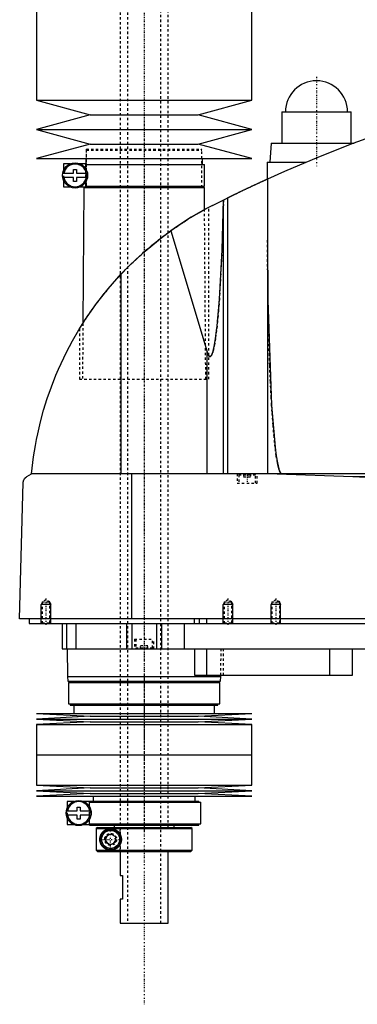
# Model space of a CAD drawing. Extents: x -702 to 139, y -144 to 599.
# Tile 1 of 6: x -702 to -561, y -144 to 266. Entities that reach past the tile are written whole.
import ezdxf

# ---------------------------------------------------------------- set-up
doc = ezdxf.new("R2010")
doc.units = 0
doc.linetypes.add('CENTER', pattern=[1.5, 0.45, -0.5, 0.05, -0.5])
doc.linetypes.add('DASHED', pattern=[2, 1, -1])
for name, color, linetype in [('AM_0', 7, 'CONTINUOUS'), ('AM_10', 7, 'CONTINUOUS'), ('AM_3', 7, 'DASHED'), ('AM_7', 7, 'CENTER')]:
    doc.layers.add(name, color=color, linetype=linetype)

msp = doc.modelspace()

# ---------------------------------------------------------------- linework, layer by layer
at = {"layer": 'AM_0', "color": 7, "linetype": 'CONTINUOUS'}
for p, q in [((-695, 375), (-695, 232.9)), ((-605, 232.9), (-605, 375)), ((-695, 232.9), (-672.5, 226.8)), ((-695, 232.9), (-605, 232.9)), ((-627.5, 226.8), (-605, 232.9)), ((-672.5, 226.8), (-695, 220.7)), ((-672.5, 226.8), (-627.5, 226.8)), ((-605, 220.7), (-627.5, 226.8)), ((-592.5, 228), (-592.5, 215)), ((-592.5, 228), (-563.5, 228)), ((-563.5, 215), (-563.5, 228)), ((-695, 220.7), (-672.5, 214.6)), ((-695, 220.7), (-605, 220.7)), ((-627.5, 214.6), (-605, 220.7)), ((-672.5, 214.6), (-695, 208.5)), ((-672.5, 214.6), (-627.5, 214.6)), ((-605, 208.5), (-627.5, 214.6)), ((-597, 215), (-597.5, 207)), ((-597, 215), (-562.27, 215)), ((-695, 208.5), (-605, 208.5)), ((-683.75, 206.3), (-683.75, 203.38)), ((-680.98, 206.3), (-683.75, 206.3)), ((-674.4, 206.3), (-676.72, 206.3)), ((-674.4, 204.29), (-674.4, 206.3)), ((-674.4, 206), (-624.85, 206)), ((-674.35, 208.5), (-674.35, 206)), ((-625.65, 206), (-625.65, 208.5)), ((-624.85, 197), (-624.85, 206)), ((-598.65, 207), (-598.65, 199.94)), ((-598.65, 207), (-582.43, 207)), ((-684.02, 202.4), (-679.45, 202.4)), ((-679.45, 202.4), (-679.45, 204)), ((-679.45, 204), (-678.25, 204)), ((-678.25, 204), (-678.25, 202.4)), ((-678.25, 202.4), (-673.68, 202.4)), ((-679.45, 200.6), (-684.02, 200.6)), ((-683.75, 199.62), (-683.75, 196.7)), ((-679.45, 199), (-679.45, 200.6)), ((-678.25, 199), (-679.45, 199)), ((-678.25, 200.6), (-678.25, 199)), ((-673.68, 200.6), (-678.25, 200.6)), ((-674.4, 196.7), (-674.4, 198.71)), ((-598.5, 200.01), (-598.5, 77.05)), ((-683.75, 196.7), (-680.98, 196.7)), ((-676.72, 196.7), (-674.4, 196.7)), ((-675.17, 196.5), (-675.58, 139.77)), ((-675.17, 196.5), (-624.83, 196.5)), ((-674.4, 197), (-624.85, 197)), ((-674.35, 197), (-674.35, 196.5)), ((-625.65, 196.5), (-625.65, 197)), ((-624.76, 187.27), (-624.83, 196.5)), ((-621.5, 189), (-615.04, 192.21)), ((-616.82, 77.05), (-616.82, 191.34)), ((-615.04, 77.05), (-615.04, 192.21)), ((-624.76, 187.27), (-623, 188.22)), ((-638.83, 178.45), (-623.7, 127.93)), ((-659.54, 77.05), (-659.54, 160.38)), ((-677, 137.5), (-675.58, 139.76)), ((-623.7, 77.05), (-623.7, 127.93)), ((-699, 75.85), (-697, 77.05)), ((-305.5, 77.05), (-697, 77.05)), ((-655.15, 16.5), (-655.15, 77.05)), ((-594.4, 77.05), (-562.76, 75.85)), ((-562.76, 75.85), (-352.3, 75.85)), ((-702, 16.5), (-700.5, 73.35)), ((-300.5, 16.5), (-702, 16.5)), ((-698, 16.5), (-698, 14.5)), ((-629.15, 16.5), (-629.15, 14.5)), ((-627, 16.5), (-627, 14.5)), ((-624, 16.5), (-624, 14.5)), ((-698, 14.5), (-344, 14.5)), ((-684.3, 14.5), (-684.3, 4)), ((-682.5, 14.5), (-682.5, 4)), ((-678.5, 14.5), (-678.5, 4)), ((-657.3, 14.5), (-657.3, 4)), ((-655.19, 14.5), (-655.19, 4)), ((-644.81, 14.5), (-644.81, 4)), ((-642.7, 14.5), (-642.7, 4)), ((-633.21, 14.5), (-633.21, 4)), ((-684.3, 4), (-488, 4)), ((-682.17, 4), (-682, -7.5)), ((-629, 4), (-629, -7)), ((-624, 4), (-624, -7)), ((-572.56, 4), (-572.56, -7)), ((-563, -7), (-563, 4)), ((-682, -7.5), (-681.9, -9.5)), ((-682, -7.5), (-618, -7.5)), ((-629, -7), (-563, -7)), ((-618.1, -9.5), (-618, -7.5)), ((-618, -7.5), (-617.99, -7)), ((-681.9, -9.5), (-618.1, -9.5)), ((-681.65, -10), (-681.65, -19)), ((-681.65, -10), (-618.35, -10)), ((-680.85, -9.5), (-680.85, -10)), ((-619.15, -10), (-619.15, -9.5)), ((-618.35, -19), (-618.35, -10)), ((-681.65, -19), (-618.35, -19)), ((-680.85, -19), (-680.85, -19.5)), ((-680.85, -19.5), (-619.15, -19.5)), ((-679.35, -19.5), (-679.35, -23)), ((-620.65, -23), (-620.65, -19.5)), ((-619.15, -19.5), (-619.15, -19)), ((-695, -23), (-672.5, -24.15)), ((-695, -23), (-605, -23)), ((-672.5, -24.15), (-695, -25.3)), ((-672.5, -24.15), (-627.5, -24.15)), ((-627.5, -24.15), (-605, -23)), ((-605, -25.3), (-627.5, -24.15)), ((-695, -25.3), (-672.5, -26.45)), ((-695, -25.3), (-605, -25.3)), ((-672.5, -26.45), (-695, -27.6)), ((-695, -27.6), (-695, -40.25)), ((-695, -27.6), (-605, -27.6)), ((-672.5, -26.45), (-627.5, -26.45)), ((-627.5, -26.45), (-605, -25.3)), ((-605, -27.6), (-627.5, -26.45)), ((-605, -40.25), (-605, -27.6)), ((-695, -40.25), (-605, -40.25)), ((-695, -40.25), (-695, -52.9)), ((-695, -40.25), (-605, -40.25)), ((-605, -52.9), (-605, -40.25)), ((-695, -52.9), (-672.5, -54.05)), ((-695, -52.9), (-605, -52.9)), ((-627.5, -54.05), (-605, -52.9)), ((-672.5, -54.05), (-695, -55.2)), ((-695, -55.2), (-672.5, -56.35)), ((-695, -55.2), (-605, -55.2)), ((-672.5, -56.35), (-695, -57.5)), ((-695, -57.5), (-605, -57.5)), ((-672.5, -54.05), (-627.5, -54.05)), ((-672.5, -56.35), (-627.5, -56.35)), ((-671.35, -57.5), (-671.35, -59.5)), ((-628.65, -59.5), (-628.65, -57.5)), ((-605, -55.2), (-627.5, -54.05)), ((-627.5, -56.35), (-605, -55.2)), ((-605, -57.5), (-627.5, -56.35)), ((-682.15, -59.7), (-682.15, -62.37)), ((-679.48, -59.7), (-682.15, -59.7)), ((-672.8, -59.7), (-675.22, -59.7)), ((-672.85, -59.5), (-672.85, -59.7)), ((-672.85, -59.5), (-627.15, -59.5)), ((-672.8, -61.88), (-672.8, -59.7)), ((-672.8, -60), (-626.35, -60)), ((-627.15, -60), (-627.15, -59.5)), ((-626.35, -69), (-626.35, -60)), ((-682.5, -63.6), (-677.95, -63.6)), ((-682.5, -65.4), (-682.5, -63.6)), ((-677.95, -65.4), (-682.5, -65.4)), ((-677.95, -63.6), (-677.95, -62)), ((-677.95, -62), (-676.75, -62)), ((-677.95, -67), (-677.95, -65.4)), ((-676.75, -62), (-676.75, -63.6)), ((-676.75, -63.6), (-672.18, -63.6)), ((-676.75, -65.4), (-676.75, -67)), ((-672.18, -65.4), (-676.75, -65.4)), ((-672.15, -63.78), (-672.15, -65.22)), ((-682.15, -66.63), (-682.15, -69.3)), ((-682.15, -69.3), (-679.48, -69.3)), ((-676.75, -67), (-677.95, -67)), ((-675.22, -69.3), (-672.8, -69.3)), ((-672.85, -69.3), (-672.85, -69.5)), ((-672.85, -69.5), (-627.15, -69.5)), ((-672.8, -69.3), (-672.8, -67.12)), ((-672.8, -69), (-626.35, -69)), ((-662.5, -69.5), (-662.5, -70.5)), ((-637.5, -70.5), (-637.5, -69.5)), ((-627.15, -69.5), (-627.15, -69)), ((-669.49, -70.5), (-669.99, -71)), ((-669.99, -71), (-630, -71)), ((-669.99, -71), (-669.99, -80)), ((-669.49, -70.5), (-630.5, -70.5)), ((-666, -74.35), (-664, -73.19)), ((-664, -73.19), (-662, -74.35)), ((-630, -71), (-630.5, -70.5)), ((-630, -80), (-630, -71)), ((-666, -76.65), (-666, -74.35)), ((-664, -77.81), (-666, -76.65)), ((-662, -76.65), (-664, -77.81)), ((-662, -74.35), (-662, -76.65)), ((-669.99, -80), (-630, -80)), ((-669.99, -80), (-669.49, -80.5)), ((-669.49, -80.5), (-630.5, -80.5)), ((-660, -80.5), (-660, -90.5)), ((-640, -110.5), (-640, -80.5)), ((-630.5, -80.5), (-630, -80)), ((-660, -90.5), (-659, -90.5)), ((-659, -90.5), (-659, -100.5)), ((-660, -100.5), (-660, -110.5)), ((-659, -100.5), (-660, -100.5)), ((-660, -110.5), (-640, -110.5))]:
    msp.add_line(p, q, dxfattribs=at)
for points in [[(-555.5, 217.5, 0), (-562.76, 214.82, 0), (-577.17, 209.17, 0), (-591.43, 203.15, 0), (-598.5, 200.01, 0)], [(-615.04, 192.21, 0), (-615, 192.23, 0), (-614.92, 192.27, 0), (-614.83, 192.31, 0), (-614.79, 192.34, 0), (-614.74, 192.36, 0), (-614.64, 192.41, 0), (-614.54, 192.46, 0), (-614.43, 192.51, 0), (-614.31, 192.57, 0), (-614.19, 192.63, 0), (-614.13, 192.66, 0), (-614.07, 192.69, 0), (-613.94, 192.75, 0), (-613.81, 192.82, 0), (-613.67, 192.88, 0), (-613.53, 192.95, 0), (-613.39, 193.02, 0), (-613.32, 193.05, 0), (-613.24, 193.09, 0), (-613.09, 193.16, 0), (-612.94, 193.23, 0), (-612.87, 193.27, 0), (-612.79, 193.31, 0), (-612.63, 193.39, 0), (-612.47, 193.47, 0), (-612.38, 193.51, 0), (-612.3, 193.55, 0), (-612.13, 193.63, 0), (-611.95, 193.71, 0), (-611.77, 193.8, 0), (-611.59, 193.89, 0), (-611.4, 193.98, 0), (-611.31, 194.02, 0), (-611.22, 194.07, 0), (-611.02, 194.16, 0), (-610.83, 194.26, 0), (-610.63, 194.35, 0), (-610.43, 194.45, 0), (-610.23, 194.54, 0), (-610.13, 194.59, 0), (-610.03, 194.64, 0), (-609.82, 194.74, 0), (-609.61, 194.84, 0), (-609.41, 194.94, 0), (-609.2, 195.04, 0), (-608.99, 195.14, 0), (-608.88, 195.19, 0), (-608.78, 195.24, 0), (-608.57, 195.34, 0), (-608.36, 195.44, 0), (-608.15, 195.54, 0), (-607.94, 195.64, 0), (-607.73, 195.73, 0), (-607.62, 195.78, 0), (-607.52, 195.83, 0), (-607.31, 195.93, 0), (-607.11, 196.03, 0), (-606.91, 196.12, 0), (-606.7, 196.22, 0), (-606.49, 196.32, 0), (-606.39, 196.37, 0), (-606.29, 196.41, 0), (-606.08, 196.51, 0), (-605.87, 196.61, 0), (-605.76, 196.66, 0), (-605.66, 196.71, 0), (-605.45, 196.81, 0), (-605.24, 196.91, 0), (-605.13, 196.96, 0), (-605.03, 197.01, 0), (-604.82, 197.1, 0), (-604.61, 197.2, 0), (-604.4, 197.3, 0), (-604.19, 197.39, 0), (-603.98, 197.49, 0), (-603.88, 197.54, 0), (-603.78, 197.59, 0), (-603.58, 197.68, 0), (-603.38, 197.77, 0), (-603.18, 197.86, 0), (-602.98, 197.95, 0), (-602.79, 198.04, 0), (-602.69, 198.09, 0), (-602.6, 198.13, 0), (-602.41, 198.22, 0), (-602.23, 198.3, 0), (-602.05, 198.39, 0), (-601.87, 198.47, 0), (-601.7, 198.55, 0), (-601.61, 198.59, 0), (-601.53, 198.62, 0), (-601.37, 198.7, 0), (-601.2, 198.77, 0), (-601.05, 198.85, 0), (-600.9, 198.91, 0), (-600.75, 198.98, 0), (-600.68, 199.02, 0), (-600.6, 199.05, 0), (-600.46, 199.11, 0), (-600.32, 199.18, 0), (-600.19, 199.24, 0), (-600.05, 199.3, 0), (-599.92, 199.36, 0), (-599.86, 199.39, 0), (-599.8, 199.42, 0), (-599.68, 199.47, 0), (-599.57, 199.52, 0), (-599.51, 199.55, 0), (-599.46, 199.57, 0), (-599.35, 199.62, 0), (-599.25, 199.66, 0), (-599.21, 199.69, 0), (-599.16, 199.71, 0), (-599.07, 199.75, 0), (-598.99, 199.78, 0), (-598.91, 199.82, 0), (-598.84, 199.85, 0), (-598.78, 199.88, 0), (-598.75, 199.89, 0), (-598.73, 199.9, 0), (-598.67, 199.93, 0), (-598.63, 199.95, 0), (-598.59, 199.96, 0), (-598.56, 199.98, 0), (-598.54, 199.99, 0), (-598.53, 199.99, 0), (-598.52, 200, 0), (-598.51, 200, 0), (-598.5, 200.01, 0), (-598.5, 200.01, 0)], [(-621.5, 189, 0), (-624.49, 187.42, 0), (-630.36, 184.04, 0), (-636.05, 180.38, 0), (-638.83, 178.45, 0)], [(-623.7, 127.93, 0), (-623.67, 127.8, 0), (-623.59, 127.55, 0), (-623.51, 127.33, 0), (-623.47, 127.22, 0), (-623.43, 127.12, 0), (-623.35, 126.92, 0), (-623.27, 126.75, 0), (-623.19, 126.59, 0), (-623.11, 126.45, 0), (-623.03, 126.32, 0), (-622.99, 126.27, 0), (-622.99, 126.26, 0), (-622.97, 126.24, 0), (-622.96, 126.22, 0), (-622.96, 126.22, 0), (-622.95, 126.21, 0), (-622.94, 126.19, 0), (-622.92, 126.18, 0), (-622.91, 126.16, 0), (-622.9, 126.15, 0), (-622.88, 126.13, 0), (-622.88, 126.13, 0), (-622.87, 126.12, 0), (-622.86, 126.11, 0), (-622.84, 126.09, 0), (-622.83, 126.08, 0), (-622.82, 126.07, 0), (-622.8, 126.06, 0), (-622.8, 126.05, 0), (-622.79, 126.05, 0), (-622.78, 126.04, 0), (-622.76, 126.03, 0), (-622.75, 126.02, 0), (-622.74, 126.01, 0), (-622.72, 126, 0), (-622.72, 126, 0), (-622.71, 125.99, 0), (-622.7, 125.99, 0), (-622.68, 125.98, 0), (-622.67, 125.97, 0), (-622.66, 125.97, 0), (-622.64, 125.96, 0), (-622.64, 125.96, 0), (-622.63, 125.96, 0), (-622.62, 125.95, 0), (-622.6, 125.95, 0), (-622.59, 125.95, 0), (-622.58, 125.94, 0), (-622.56, 125.94, 0), (-622.56, 125.94, 0), (-622.55, 125.94, 0), (-622.54, 125.94, 0), (-622.52, 125.94, 0), (-622.52, 125.94, 0), (-622.51, 125.94, 0), (-622.5, 125.94, 0), (-622.48, 125.94, 0), (-622.48, 125.94, 0), (-622.47, 125.94, 0), (-622.46, 125.94, 0), (-622.44, 125.94, 0), (-622.43, 125.94, 0), (-622.42, 125.94, 0), (-622.4, 125.95, 0), (-622.4, 125.95, 0), (-622.39, 125.95, 0), (-622.38, 125.96, 0), (-622.36, 125.96, 0), (-622.35, 125.97, 0), (-622.34, 125.97, 0), (-622.32, 125.98, 0), (-622.32, 125.98, 0), (-622.31, 125.98, 0), (-622.3, 125.99, 0), (-622.28, 126, 0), (-622.28, 126, 0), (-622.27, 126.01, 0), (-622.26, 126.01, 0), (-622.24, 126.02, 0), (-622.24, 126.03, 0), (-622.23, 126.03, 0), (-622.22, 126.04, 0), (-622.2, 126.05, 0), (-622.19, 126.06, 0), (-622.18, 126.08, 0), (-622.16, 126.09, 0), (-622.16, 126.09, 0), (-622.15, 126.1, 0), (-622.14, 126.11, 0), (-622.13, 126.13, 0), (-622.11, 126.14, 0), (-622.1, 126.15, 0), (-622.09, 126.17, 0), (-622.08, 126.18, 0), (-622.07, 126.18, 0), (-622.06, 126.2, 0), (-622.05, 126.22, 0), (-622.04, 126.22, 0), (-622.03, 126.23, 0), (-622.02, 126.25, 0), (-622.01, 126.27, 0), (-622, 126.28, 0), (-621.99, 126.29, 0), (-621.98, 126.3, 0), (-621.97, 126.32, 0), (-621.92, 126.39, 0), (-621.84, 126.53, 0), (-621.76, 126.68, 0), (-621.68, 126.85, 0), (-621.6, 127.03, 0), (-621.56, 127.13, 0), (-621.52, 127.24, 0), (-621.45, 127.46, 0), (-621.37, 127.69, 0), (-621.29, 127.95, 0), (-621.21, 128.22, 0), (-621.13, 128.5, 0), (-621.09, 128.65, 0), (-621.06, 128.81, 0), (-620.98, 129.13, 0), (-620.9, 129.47, 0), (-620.63, 130.78, 0), (-620.19, 133.5, 0), (-619.75, 136.79, 0), (-619.54, 138.64, 0), (-619.34, 140.63, 0), (-618.94, 145, 0), (-618.57, 149.87, 0), (-617.47, 170.39, 0), (-616.84, 191.33, 0)], [(-659.54, 160.38, 0), (-656.34, 163.67, 0), (-649.63, 169.92, 0), (-642.52, 175.73, 0), (-638.83, 178.45, 0)], [(-598.5, 174.82, 0), (-598.3, 149.52, 0), (-596.74, 105.69, 0), (-595.27, 88.1, 0), (-594.8, 84.49, 0), (-594.3, 81.58, 0), (-594.05, 80.38, 0), (-594.01, 80.2, 0), (-593.93, 79.85, 0), (-593.84, 79.52, 0), (-593.8, 79.37, 0), (-593.76, 79.22, 0), (-593.67, 78.93, 0), (-593.58, 78.66, 0), (-593.5, 78.41, 0), (-593.41, 78.19, 0), (-593.33, 77.98, 0), (-593.28, 77.89, 0), (-593.24, 77.8, 0), (-593.15, 77.63, 0), (-593.07, 77.49, 0), (-593.02, 77.41, 0), (-593, 77.39, 0), (-592.99, 77.37, 0), (-592.98, 77.36, 0), (-592.97, 77.35, 0), (-592.96, 77.33, 0), (-592.94, 77.32, 0), (-592.93, 77.3, 0), (-592.91, 77.28, 0), (-592.9, 77.27, 0), (-592.89, 77.26, 0), (-592.89, 77.25, 0), (-592.87, 77.24, 0), (-592.86, 77.22, 0), (-592.84, 77.21, 0), (-592.83, 77.2, 0), (-592.81, 77.18, 0), (-592.81, 77.18, 0), (-592.8, 77.17, 0), (-592.78, 77.16, 0), (-592.77, 77.15, 0), (-592.76, 77.14, 0), (-592.75, 77.14, 0), (-592.74, 77.13, 0), (-592.73, 77.12, 0), (-592.72, 77.11, 0), (-592.71, 77.11, 0), (-592.7, 77.1, 0), (-592.68, 77.09, 0), (-592.67, 77.09, 0), (-592.65, 77.08, 0), (-592.64, 77.08, 0), (-592.63, 77.07, 0), (-592.62, 77.07, 0), (-592.61, 77.07, 0), (-592.59, 77.06, 0), (-592.58, 77.06, 0), (-592.57, 77.06, 0), (-592.55, 77.05, 0), (-592.54, 77.05, 0), (-592.54, 77.05, 0), (-592.52, 77.05, 0), (-592.51, 77.05, 0), (-592.5, 77.05, 0)], [(-697, 77.05, 0), (-696.77, 79.37, 0), (-696.18, 84.09, 0), (-695.42, 88.89, 0), (-694.97, 91.32, 0), (-694.47, 93.75, 0), (-693.33, 98.65, 0), (-691.99, 103.56, 0), (-690.47, 108.47, 0), (-688.74, 113.37, 0), (-686.83, 118.23, 0), (-685.8, 120.64, 0), (-684.72, 123.04, 0), (-682.42, 127.8, 0), (-679.93, 132.47, 0), (-677.27, 137.05, 0), (-674.44, 141.53, 0), (-671.45, 145.88, 0), (-669.89, 148.01, 0), (-668.3, 150.11, 0), (-664.99, 154.24, 0), (-661.41, 158.34, 0), (-659.54, 160.38, 0)], [(-700.5, 73.35, 0), (-700.5, 73.35, 0), (-700.5, 73.36, 0), (-700.5, 73.37, 0), (-700.5, 73.38, 0), (-700.5, 73.38, 0), (-700.5, 73.39, 0), (-700.5, 73.4, 0), (-700.5, 73.43, 0), (-700.49, 73.48, 0), (-700.49, 73.51, 0), (-700.49, 73.53, 0), (-700.48, 73.58, 0), (-700.48, 73.63, 0), (-700.47, 73.68, 0), (-700.46, 73.73, 0), (-700.46, 73.78, 0), (-700.45, 73.8, 0), (-700.45, 73.82, 0), (-700.44, 73.86, 0), (-700.43, 73.9, 0), (-700.42, 73.94, 0), (-700.41, 73.98, 0), (-700.4, 74.02, 0), (-700.4, 74.04, 0), (-700.39, 74.05, 0), (-700.38, 74.09, 0), (-700.37, 74.12, 0), (-700.37, 74.14, 0), (-700.36, 74.16, 0), (-700.35, 74.19, 0), (-700.34, 74.22, 0), (-700.33, 74.24, 0), (-700.33, 74.26, 0), (-700.32, 74.29, 0), (-700.3, 74.32, 0), (-700.26, 74.43, 0), (-700.18, 74.59, 0), (-700.1, 74.75, 0), (-700.02, 74.88, 0), (-699.94, 75, 0), (-699.9, 75.06, 0), (-699.86, 75.11, 0), (-699.77, 75.22, 0), (-699.67, 75.32, 0), (-699.58, 75.41, 0), (-699.48, 75.51, 0), (-699.38, 75.59, 0), (-699.33, 75.63, 0), (-699.27, 75.67, 0), (-699.17, 75.75, 0), (-699.06, 75.82, 0), (-699, 75.85, 0)], [(-562.76, 75.85, 0), (-557.28, 75.66, 0)], [(-664, -80, 0), (-664.06, -80, 0), (-664.19, -80, 0), (-664.32, -79.99, 0), (-664.38, -79.98, 0), (-664.44, -79.98, 0), (-664.57, -79.96, 0), (-664.7, -79.95, 0), (-664.82, -79.92, 0), (-664.94, -79.9, 0), (-665.07, -79.87, 0), (-665.13, -79.86, 0), (-665.19, -79.84, 0), (-665.31, -79.81, 0), (-665.43, -79.77, 0), (-665.55, -79.73, 0), (-665.66, -79.68, 0), (-665.78, -79.63, 0), (-665.83, -79.61, 0), (-665.89, -79.58, 0), (-666, -79.53, 0), (-666.11, -79.47, 0), (-666.16, -79.45, 0), (-666.22, -79.42, 0), (-666.32, -79.35, 0), (-666.43, -79.29, 0), (-666.48, -79.26, 0), (-666.53, -79.22, 0), (-666.63, -79.15, 0), (-666.72, -79.08, 0), (-666.82, -79.01, 0), (-666.91, -78.93, 0), (-667, -78.85, 0), (-667.05, -78.81, 0), (-667.09, -78.77, 0), (-667.17, -78.69, 0), (-667.26, -78.6, 0), (-667.34, -78.52, 0), (-667.42, -78.43, 0), (-667.49, -78.34, 0), (-667.53, -78.29, 0), (-667.57, -78.25, 0), (-667.64, -78.15, 0), (-667.71, -78.05, 0), (-667.78, -77.94, 0), (-667.85, -77.83, 0), (-667.91, -77.72, 0), (-667.95, -77.66, 0), (-667.98, -77.6, 0), (-668.04, -77.48, 0), (-668.1, -77.36, 0), (-668.15, -77.23, 0), (-668.21, -77.1, 0), (-668.25, -76.97, 0), (-668.28, -76.9, 0), (-668.3, -76.83, 0), (-668.34, -76.69, 0), (-668.38, -76.55, 0), (-668.41, -76.4, 0), (-668.43, -76.31, 0), (-668.43, -76.28, 0), (-668.44, -76.26, 0), (-668.44, -76.24, 0), (-668.44, -76.23, 0), (-668.44, -76.21, 0), (-668.45, -76.18, 0), (-668.45, -76.15, 0), (-668.46, -76.13, 0), (-668.46, -76.1, 0), (-668.46, -76.09, 0), (-668.46, -76.07, 0), (-668.47, -76.05, 0), (-668.47, -76.02, 0), (-668.47, -76.01, 0), (-668.47, -75.99, 0), (-668.48, -75.97, 0), (-668.48, -75.94, 0), (-668.48, -75.93, 0), (-668.48, -75.91, 0), (-668.48, -75.89, 0), (-668.49, -75.86, 0), (-668.49, -75.83, 0), (-668.49, -75.8, 0), (-668.49, -75.77, 0), (-668.49, -75.76, 0), (-668.49, -75.75, 0), (-668.49, -75.72, 0), (-668.5, -75.69, 0), (-668.5, -75.66, 0), (-668.5, -75.63, 0), (-668.5, -75.6, 0), (-668.5, -75.59, 0), (-668.5, -75.57, 0), (-668.5, -75.54, 0), (-668.5, -75.51, 0), (-668.5, -75.5, 0), (-668.5, -75.49, 0), (-668.5, -75.46, 0), (-668.5, -75.43, 0), (-668.5, -75.41, 0), (-668.5, -75.4, 0), (-668.5, -75.37, 0), (-668.5, -75.34, 0), (-668.5, -75.31, 0), (-668.49, -75.28, 0), (-668.49, -75.25, 0), (-668.49, -75.24, 0), (-668.49, -75.23, 0), (-668.49, -75.2, 0), (-668.49, -75.17, 0), (-668.49, -75.14, 0), (-668.48, -75.11, 0), (-668.48, -75.09, 0), (-668.48, -75.07, 0), (-668.48, -75.06, 0), (-668.48, -75.03, 0), (-668.47, -75.01, 0), (-668.47, -74.99, 0), (-668.47, -74.98, 0), (-668.47, -74.95, 0), (-668.46, -74.93, 0), (-668.46, -74.91, 0), (-668.46, -74.9, 0), (-668.46, -74.87, 0), (-668.45, -74.85, 0), (-668.45, -74.82, 0), (-668.44, -74.79, 0), (-668.44, -74.77, 0), (-668.44, -74.76, 0), (-668.44, -74.74, 0), (-668.43, -74.72, 0), (-668.43, -74.69, 0), (-668.41, -74.6, 0), (-668.38, -74.45, 0), (-668.34, -74.31, 0), (-668.3, -74.17, 0), (-668.28, -74.1, 0), (-668.25, -74.03, 0), (-668.21, -73.9, 0), (-668.15, -73.77, 0), (-668.1, -73.64, 0), (-668.04, -73.52, 0), (-667.98, -73.4, 0), (-667.95, -73.34, 0), (-667.91, -73.28, 0), (-667.85, -73.17, 0), (-667.78, -73.06, 0), (-667.71, -72.95, 0), (-667.64, -72.85, 0), (-667.57, -72.75, 0), (-667.53, -72.71, 0), (-667.49, -72.66, 0), (-667.42, -72.57, 0), (-667.34, -72.48, 0), (-667.26, -72.4, 0), (-667.17, -72.31, 0), (-667.09, -72.23, 0), (-667.05, -72.19, 0), (-667, -72.15, 0), (-666.91, -72.07, 0), (-666.82, -71.99, 0), (-666.72, -71.92, 0), (-666.63, -71.85, 0), (-666.53, -71.78, 0), (-666.48, -71.74, 0), (-666.43, -71.71, 0), (-666.32, -71.65, 0), (-666.22, -71.58, 0), (-666.16, -71.55, 0), (-666.11, -71.53, 0), (-666, -71.47, 0), (-665.89, -71.42, 0), (-665.83, -71.39, 0), (-665.78, -71.37, 0), (-665.66, -71.32, 0), (-665.55, -71.27, 0), (-665.43, -71.23, 0), (-665.31, -71.19, 0), (-665.19, -71.16, 0), (-665.13, -71.14, 0), (-665.07, -71.13, 0), (-664.94, -71.1, 0), (-664.82, -71.08, 0), (-664.7, -71.05, 0), (-664.57, -71.04, 0), (-664.44, -71.02, 0), (-664.38, -71.02, 0), (-664.32, -71.01, 0), (-664.19, -71, 0), (-664.06, -71, 0), (-664, -71, 0)], [(-664, -71, 0), (-663.95, -71, 0), (-663.85, -71, 0), (-663.74, -71.01, 0), (-663.69, -71.01, 0), (-663.63, -71.01, 0), (-663.52, -71.03, 0), (-663.42, -71.04, 0), (-663.3, -71.05, 0), (-663.19, -71.07, 0), (-663.08, -71.09, 0), (-663.02, -71.11, 0), (-662.97, -71.12, 0), (-662.85, -71.15, 0), (-662.74, -71.18, 0), (-662.63, -71.21, 0), (-662.51, -71.25, 0), (-662.4, -71.29, 0), (-662.34, -71.32, 0), (-662.28, -71.34, 0), (-662.17, -71.39, 0), (-662.06, -71.44, 0), (-662, -71.47, 0), (-661.95, -71.5, 0), (-661.83, -71.56, 0), (-661.72, -71.62, 0), (-661.67, -71.65, 0), (-661.61, -71.68, 0), (-661.51, -71.75, 0), (-661.4, -71.83, 0), (-661.3, -71.9, 0), (-661.19, -71.98, 0), (-661.09, -72.06, 0), (-661.04, -72.11, 0), (-661, -72.15, 0), (-660.9, -72.24, 0), (-660.81, -72.33, 0), (-660.71, -72.42, 0), (-660.63, -72.52, 0), (-660.54, -72.62, 0), (-660.5, -72.68, 0), (-660.45, -72.73, 0), (-660.37, -72.84, 0), (-660.29, -72.95, 0), (-660.21, -73.07, 0), (-660.14, -73.19, 0), (-660.06, -73.32, 0), (-660.03, -73.38, 0), (-660, -73.45, 0), (-659.93, -73.58, 0), (-659.87, -73.71, 0), (-659.81, -73.85, 0), (-659.76, -73.99, 0), (-659.71, -74.13, 0), (-659.69, -74.2, 0), (-659.67, -74.27, 0), (-659.63, -74.41, 0), (-659.6, -74.56, 0), (-659.57, -74.7, 0), (-659.55, -74.85, 0), (-659.53, -74.99, 0), (-659.52, -75.07, 0), (-659.51, -75.14, 0), (-659.51, -75.28, 0), (-659.5, -75.43, 0), (-659.5, -75.5, 0), (-659.5, -75.57, 0), (-659.51, -75.72, 0), (-659.51, -75.86, 0), (-659.52, -75.93, 0), (-659.53, -76.01, 0), (-659.55, -76.15, 0), (-659.57, -76.3, 0), (-659.6, -76.44, 0), (-659.63, -76.59, 0), (-659.67, -76.73, 0), (-659.69, -76.8, 0), (-659.71, -76.87, 0), (-659.76, -77.01, 0), (-659.81, -77.15, 0), (-659.87, -77.29, 0), (-659.93, -77.42, 0), (-660, -77.55, 0), (-660.03, -77.62, 0), (-660.06, -77.68, 0), (-660.14, -77.81, 0), (-660.21, -77.93, 0), (-660.29, -78.05, 0), (-660.37, -78.16, 0), (-660.45, -78.27, 0), (-660.5, -78.32, 0), (-660.54, -78.38, 0), (-660.63, -78.48, 0), (-660.71, -78.58, 0), (-660.81, -78.67, 0), (-660.9, -78.76, 0), (-661, -78.85, 0), (-661.04, -78.89, 0), (-661.09, -78.94, 0), (-661.19, -79.02, 0), (-661.3, -79.1, 0), (-661.4, -79.17, 0), (-661.51, -79.25, 0), (-661.61, -79.32, 0), (-661.67, -79.35, 0), (-661.72, -79.38, 0), (-661.83, -79.44, 0), (-661.95, -79.5, 0), (-662, -79.53, 0), (-662.06, -79.56, 0), (-662.17, -79.61, 0), (-662.28, -79.66, 0), (-662.34, -79.68, 0), (-662.4, -79.71, 0), (-662.51, -79.75, 0), (-662.63, -79.79, 0), (-662.74, -79.82, 0), (-662.85, -79.85, 0), (-662.97, -79.88, 0), (-663.02, -79.89, 0), (-663.08, -79.91, 0), (-663.19, -79.93, 0), (-663.3, -79.95, 0), (-663.42, -79.96, 0), (-663.52, -79.97, 0), (-663.63, -79.99, 0), (-663.69, -79.99, 0), (-663.74, -79.99, 0), (-663.85, -80, 0), (-663.95, -80, 0), (-664, -80, 0)]]:
    msp.add_polyline3d(points, dxfattribs=at)
for centre, radius in [((-678.85, 201.5), 5.25), ((-677.35, -64.5), 5.25), ((-664, -75.5), 4.25), ((-664, -75.5), 3.75)]:
    msp.add_circle(centre, radius, dxfattribs=at)
for centre, radius, start, end in [((-578, 228), 13, 0, 180), ((-678.85, 201.5), 4.75, 10.9221, 169.0779), ((-678.85, 201.5), 4.75, 190.9221, 349.0779), ((-677.35, -64.5), 4.75, 10.9221, 169.0779), ((-677.35, -64.5), 4.75, 190.9221, 349.0779)]:
    msp.add_arc(centre, radius, start, end, dxfattribs=at)
at = {"layer": 'AM_10', "color": 7, "linetype": 'CONTINUOUS'}
for p, q in [((-692.62, 23.16), (-693, 22.5)), ((-689, 22.5), (-693, 22.5)), ((-693, 14.5), (-693, 22.5)), ((-689.38, 23.16), (-689, 22.5)), ((-689, 14.5), (-689, 22.5)), ((-616.62, 23.16), (-617, 22.5)), ((-613, 22.5), (-617, 22.5)), ((-617, 14.5), (-617, 22.5)), ((-613.38, 23.16), (-613, 22.5)), ((-613, 14.5), (-613, 22.5)), ((-596.62, 23.16), (-597, 22.5)), ((-593, 22.5), (-597, 22.5)), ((-597, 14.5), (-597, 22.5)), ((-593.38, 23.16), (-593, 22.5)), ((-593, 14.5), (-593, 22.5))]:
    msp.add_line(p, q, dxfattribs=at)
msp.add_arc((-664, -75.5), 2.01, 75, 15, dxfattribs=at)
at = {"layer": 'AM_3', "color": 6, "linetype": 'DASHED'}
for p, q in [((-657, 565.5), (-657, -110.5)), ((-643, -110.5), (-643, 565.5)), ((-660, 553.5), (-660, -80.5)), ((-640, -70.5), (-640, 553.5)), ((-674.17, 212.5), (-674.17, 196.5)), ((-674.17, 212.5), (-625.83, 212.5)), ((-673.67, 212.5), (-674.17, 212)), ((-674.17, 212), (-674.17, 196.5)), ((-674.17, 212), (-625.83, 212)), ((-625.83, 212), (-626.33, 212.5)), ((-625.83, 196.5), (-625.83, 212.5)), ((-625.83, 196.5), (-625.83, 212)), ((-676.72, 206.3), (-680.98, 206.3)), ((-683.75, 203.38), (-683.75, 199.62)), ((-674.4, 198.71), (-674.4, 204.29)), ((-674.16, 199.15), (-674.16, 203.85)), ((-680.98, 196.7), (-676.72, 196.7)), ((-624.25, 116.5), (-624.76, 187.27)), ((-623, 116.5), (-623, 188.22)), ((-675.58, 139.77), (-675.75, 116.5)), ((-677, 137.5), (-677, 116.5)), ((-677, 116.5), (-623, 116.5)), ((-611.15, 77.05), (-611.15, 73.05)), ((-610.1, 77.05), (-610.5, 76.65)), ((-610.5, 76.65), (-610.5, 73.05)), ((-610.5, 76.65), (-603.5, 76.65)), ((-608.5, 77.05), (-608.5, 75.8)), ((-608.5, 75.8), (-605.5, 75.8)), ((-607, 77.05), (-607, 75.8)), ((-605.5, 77.05), (-605.5, 75.8)), ((-603.5, 76.65), (-603.9, 77.05)), ((-603.5, 73.05), (-603.5, 76.65)), ((-602.85, 73.05), (-602.85, 77.05)), ((-611.15, 73.05), (-602.85, 73.05)), ((-691, 24.5), (-692.62, 23.56)), ((-692.62, 23.56), (-692.62, 14.88)), ((-692.62, 23.56), (-689.38, 23.56)), ((-689.38, 23.56), (-691, 24.5)), ((-689.38, 14.88), (-689.38, 23.56)), ((-615, 24.5), (-616.62, 23.56)), ((-616.62, 23.56), (-616.62, 14.88)), ((-616.62, 23.56), (-613.38, 23.56)), ((-613.38, 23.56), (-615, 24.5)), ((-613.38, 14.88), (-613.38, 23.56)), ((-595, 24.5), (-596.62, 23.56)), ((-596.62, 23.56), (-596.62, 14.88)), ((-596.62, 23.56), (-593.38, 23.56)), ((-593.38, 23.56), (-595, 24.5)), ((-593.38, 14.88), (-593.38, 23.56)), ((-692.62, 14.88), (-693, 14.5)), ((-692.62, 14.88), (-689.38, 14.88)), ((-689, 14.5), (-689.38, 14.88)), ((-678.5, 14.5), (-678.5, 4)), ((-616.62, 14.88), (-617, 14.5)), ((-616.62, 14.88), (-613.38, 14.88)), ((-613, 14.5), (-613.38, 14.88)), ((-596.62, 14.88), (-597, 14.5)), ((-596.62, 14.88), (-593.38, 14.88)), ((-593, 14.5), (-593.38, 14.88)), ((-654, 8), (-654, 4)), ((-654, 8), (-646, 8)), ((-653.5, 8), (-653.5, 4.4)), ((-653.5, 4.4), (-653.1, 4)), ((-653.5, 4.4), (-646.5, 4.4)), ((-651.5, 4), (-651.5, 5.25)), ((-648.5, 5.25), (-651.5, 5.25)), ((-650, 4), (-650, 5.25)), ((-648.5, 4), (-648.5, 5.25)), ((-646.9, 4), (-646.5, 4.4)), ((-646.5, 4.4), (-646.5, 8)), ((-646, 4), (-646, 8)), ((-617.99, -7), (-617.83, 4)), ((-616.85, -7), (-616.85, 4)), ((-675.22, -59.7), (-679.48, -59.7)), ((-682.15, -62.37), (-682.15, -66.63)), ((-672.8, -67.12), (-672.8, -61.88)), ((-672.59, -66.72), (-672.59, -62.28)), ((-679.48, -69.3), (-675.22, -69.3)), ((-669.99, -71), (-669.86, -70.87)), ((-669.73, -70.75), (-669.61, -70.62)), ((-659.97, -80.5), (-659.97, -70.5)), ((-669.49, -80.5), (-669.86, -80.13))]:
    msp.add_line(p, q, dxfattribs=at)
for points in [[(-616.84, 191.33, 0), (-617.47, 170.39, 0), (-618.57, 149.87, 0), (-618.94, 145, 0), (-619.34, 140.63, 0), (-619.54, 138.64, 0), (-619.75, 136.79, 0), (-620.19, 133.5, 0), (-620.63, 130.78, 0), (-620.9, 129.47, 0), (-620.98, 129.13, 0), (-621.06, 128.81, 0), (-621.09, 128.65, 0), (-621.13, 128.5, 0), (-621.21, 128.22, 0), (-621.29, 127.95, 0), (-621.37, 127.69, 0), (-621.45, 127.46, 0), (-621.52, 127.24, 0), (-621.56, 127.13, 0), (-621.6, 127.03, 0), (-621.68, 126.85, 0), (-621.76, 126.68, 0), (-621.84, 126.53, 0), (-621.92, 126.39, 0), (-621.97, 126.32, 0), (-621.98, 126.3, 0), (-621.99, 126.29, 0), (-622, 126.28, 0), (-622.01, 126.27, 0), (-622.02, 126.25, 0), (-622.03, 126.23, 0), (-622.04, 126.22, 0), (-622.05, 126.22, 0), (-622.06, 126.2, 0), (-622.07, 126.18, 0), (-622.08, 126.18, 0), (-622.09, 126.17, 0), (-622.1, 126.15, 0), (-622.11, 126.14, 0), (-622.13, 126.13, 0), (-622.14, 126.11, 0), (-622.15, 126.1, 0), (-622.16, 126.09, 0), (-622.16, 126.09, 0), (-622.18, 126.08, 0), (-622.19, 126.06, 0), (-622.2, 126.05, 0), (-622.22, 126.04, 0), (-622.23, 126.03, 0), (-622.24, 126.03, 0), (-622.24, 126.02, 0), (-622.26, 126.01, 0), (-622.27, 126.01, 0), (-622.28, 126, 0), (-622.28, 126, 0), (-622.3, 125.99, 0), (-622.31, 125.98, 0), (-622.32, 125.98, 0), (-622.32, 125.98, 0), (-622.34, 125.97, 0), (-622.35, 125.97, 0), (-622.36, 125.96, 0), (-622.38, 125.96, 0), (-622.39, 125.95, 0), (-622.4, 125.95, 0), (-622.4, 125.95, 0), (-622.42, 125.94, 0), (-622.43, 125.94, 0), (-622.44, 125.94, 0), (-622.46, 125.94, 0), (-622.47, 125.94, 0), (-622.48, 125.94, 0), (-622.48, 125.94, 0), (-622.5, 125.94, 0), (-622.51, 125.94, 0), (-622.52, 125.94, 0), (-622.52, 125.94, 0), (-622.54, 125.94, 0), (-622.55, 125.94, 0), (-622.56, 125.94, 0), (-622.56, 125.94, 0), (-622.58, 125.94, 0), (-622.59, 125.95, 0), (-622.6, 125.95, 0), (-622.62, 125.95, 0), (-622.63, 125.96, 0), (-622.64, 125.96, 0), (-622.64, 125.96, 0), (-622.66, 125.97, 0), (-622.67, 125.97, 0), (-622.68, 125.98, 0), (-622.7, 125.99, 0), (-622.71, 125.99, 0), (-622.72, 126, 0), (-622.72, 126, 0), (-622.74, 126.01, 0), (-622.75, 126.02, 0), (-622.76, 126.03, 0), (-622.78, 126.04, 0), (-622.79, 126.05, 0), (-622.8, 126.05, 0), (-622.8, 126.06, 0), (-622.82, 126.07, 0), (-622.83, 126.08, 0), (-622.84, 126.09, 0), (-622.86, 126.11, 0), (-622.87, 126.12, 0), (-622.88, 126.13, 0), (-622.88, 126.13, 0), (-622.9, 126.15, 0), (-622.91, 126.16, 0), (-622.92, 126.18, 0), (-622.94, 126.19, 0), (-622.95, 126.21, 0), (-622.96, 126.22, 0), (-622.96, 126.22, 0), (-622.97, 126.24, 0), (-622.99, 126.26, 0), (-622.99, 126.27, 0), (-623, 126.28, 0), (-623.01, 126.3, 0), (-623.03, 126.31, 0), (-623.03, 126.32, 0), (-623.04, 126.33, 0), (-623.05, 126.35, 0), (-623.07, 126.37, 0), (-623.11, 126.45, 0), (-623.19, 126.59, 0), (-623.27, 126.75, 0), (-623.35, 126.92, 0), (-623.43, 127.12, 0), (-623.47, 127.22, 0), (-623.51, 127.33, 0), (-623.59, 127.55, 0), (-623.67, 127.8, 0), (-623.7, 127.93, 0)], [(-675.58, 139.76, 0), (-675.47, 139.94, 0), (-675.25, 140.29, 0), (-675.01, 140.66, 0), (-674.88, 140.86, 0), (-674.75, 141.05, 0), (-674.49, 141.46, 0), (-674.21, 141.88, 0), (-673.92, 142.31, 0), (-673.62, 142.75, 0), (-673.32, 143.21, 0), (-673.16, 143.43, 0), (-673, 143.67, 0), (-672.68, 144.14, 0), (-672.35, 144.61, 0), (-672.01, 145.09, 0), (-671.67, 145.57, 0), (-671.32, 146.06, 0), (-671.15, 146.3, 0), (-670.97, 146.55, 0), (-670.62, 147.03, 0), (-670.26, 147.52, 0), (-670.08, 147.77, 0), (-669.89, 148.02, 0), (-669.52, 148.52, 0), (-669.13, 149.03, 0), (-668.94, 149.28, 0), (-668.74, 149.54, 0), (-668.34, 150.06, 0), (-667.93, 150.58, 0), (-667.52, 151.11, 0), (-667.1, 151.65, 0), (-666.67, 152.19, 0), (-666.45, 152.46, 0), (-666.23, 152.73, 0), (-665.78, 153.27, 0), (-665.33, 153.82, 0), (-664.88, 154.37, 0), (-664.41, 154.92, 0), (-663.94, 155.47, 0), (-663.7, 155.75, 0), (-663.46, 156.03, 0), (-662.98, 156.58, 0), (-662.49, 157.14, 0), (-661.99, 157.7, 0), (-661.49, 158.25, 0), (-660.99, 158.81, 0), (-660.74, 159.09, 0), (-660.48, 159.37, 0), (-659.96, 159.92, 0), (-659.45, 160.48, 0), (-658.92, 161.03, 0), (-658.39, 161.58, 0), (-657.86, 162.13, 0), (-657.6, 162.4, 0), (-657.33, 162.67, 0), (-656.79, 163.22, 0), (-656.25, 163.76, 0), (-655.71, 164.29, 0), (-655.16, 164.83, 0), (-654.61, 165.36, 0), (-654.34, 165.62, 0), (-654.06, 165.88, 0), (-653.51, 166.4, 0), (-652.96, 166.92, 0), (-652.69, 167.18, 0), (-652.41, 167.43, 0), (-651.86, 167.94, 0), (-651.31, 168.44, 0), (-651.03, 168.69, 0), (-650.75, 168.93, 0), (-650.2, 169.42, 0), (-649.65, 169.9, 0), (-649.09, 170.39, 0), (-648.53, 170.88, 0), (-647.95, 171.36, 0), (-647.67, 171.61, 0), (-647.38, 171.85, 0), (-646.79, 172.34, 0), (-646.2, 172.82, 0), (-645.61, 173.3, 0), (-645.01, 173.78, 0), (-644.41, 174.26, 0), (-644.11, 174.5, 0), (-643.81, 174.73, 0), (-643.21, 175.2, 0), (-642.6, 175.67, 0), (-642, 176.13, 0), (-641.39, 176.58, 0), (-640.79, 177.03, 0), (-640.49, 177.25, 0), (-640.18, 177.47, 0), (-639.58, 177.91, 0), (-638.99, 178.34, 0), (-638.39, 178.76, 0), (-637.8, 179.18, 0), (-637.22, 179.58, 0), (-636.93, 179.79, 0), (-636.64, 179.98, 0), (-636.06, 180.37, 0), (-635.5, 180.76, 0), (-634.94, 181.13, 0), (-634.39, 181.49, 0), (-633.84, 181.85, 0), (-633.58, 182.02, 0), (-633.31, 182.19, 0), (-632.79, 182.53, 0), (-632.27, 182.85, 0), (-632.02, 183.01, 0), (-631.77, 183.17, 0), (-631.28, 183.47, 0), (-630.8, 183.77, 0), (-630.57, 183.91, 0), (-630.33, 184.05, 0), (-629.87, 184.34, 0), (-629.41, 184.61, 0), (-628.96, 184.88, 0), (-628.52, 185.14, 0), (-628.09, 185.39, 0), (-627.89, 185.51, 0), (-627.68, 185.63, 0), (-627.28, 185.86, 0), (-626.89, 186.08, 0), (-626.51, 186.3, 0), (-626.16, 186.5, 0), (-625.81, 186.69, 0), (-625.65, 186.78, 0), (-625.49, 186.87, 0), (-625.18, 187.04, 0), (-624.9, 187.2, 0), (-624.76, 187.27, 0)], [(-592.5, 77.05, 0), (-592.51, 77.05, 0), (-592.52, 77.05, 0), (-592.54, 77.05, 0), (-592.54, 77.05, 0), (-592.55, 77.05, 0), (-592.57, 77.06, 0), (-592.58, 77.06, 0), (-592.59, 77.06, 0), (-592.61, 77.07, 0), (-592.62, 77.07, 0), (-592.63, 77.07, 0), (-592.64, 77.08, 0), (-592.65, 77.08, 0), (-592.67, 77.09, 0), (-592.68, 77.09, 0), (-592.7, 77.1, 0), (-592.71, 77.11, 0), (-592.72, 77.11, 0), (-592.73, 77.12, 0), (-592.74, 77.13, 0), (-592.75, 77.14, 0), (-592.76, 77.14, 0), (-592.77, 77.15, 0), (-592.78, 77.16, 0), (-592.8, 77.17, 0), (-592.81, 77.18, 0), (-592.81, 77.18, 0), (-592.83, 77.2, 0), (-592.84, 77.21, 0), (-592.86, 77.22, 0), (-592.87, 77.24, 0), (-592.89, 77.25, 0), (-592.89, 77.26, 0), (-592.9, 77.27, 0), (-592.91, 77.28, 0), (-592.93, 77.3, 0), (-592.94, 77.32, 0), (-592.96, 77.33, 0), (-592.97, 77.35, 0), (-592.98, 77.36, 0), (-592.99, 77.37, 0), (-593, 77.39, 0), (-593.02, 77.41, 0), (-593.03, 77.43, 0), (-593.04, 77.45, 0), (-593.06, 77.48, 0), (-593.07, 77.49, 0), (-593.07, 77.5, 0), (-593.09, 77.52, 0), (-593.1, 77.54, 0), (-593.15, 77.63, 0), (-593.24, 77.8, 0), (-593.28, 77.89, 0), (-593.33, 77.98, 0), (-593.41, 78.19, 0), (-593.5, 78.41, 0), (-593.58, 78.66, 0), (-593.67, 78.93, 0), (-593.76, 79.22, 0), (-593.8, 79.37, 0), (-593.84, 79.52, 0), (-593.93, 79.85, 0), (-594.01, 80.2, 0), (-594.05, 80.38, 0), (-594.3, 81.58, 0), (-594.8, 84.49, 0), (-595.27, 88.1, 0), (-595.72, 92.36, 0), (-596.15, 97.25, 0), (-596.55, 102.74, 0), (-596.74, 105.69, 0), (-596.92, 108.77, 0), (-597.26, 115.3, 0), (-597.56, 122.29, 0), (-598.3, 149.52, 0), (-598.5, 174.82, 0)]]:
    msp.add_polyline3d(points, dxfattribs=at)
msp.add_circle((-664, -75.5), 2.5, dxfattribs=at)
at = {"layer": 'AM_7', "color": 4, "linetype": 'CENTER'}
for p, q in [((-650, 599.3), (-650, -144.3)), ((-650, 383.93), (-650, 187.57)), ((-578, 242.7), (-578, 205.3)), ((-591.65, 228), (-564.35, 228)), ((-650, 224.39), (-650, -37.19)), ((-607, 77.25), (-607, 72.85)), ((-691, 25), (-691, 14)), ((-615, 25), (-615, 14)), ((-595, 25), (-595, 14)), ((-650, -7.96), (-650, -41.79)), ((-650, -38.74), (-650, -72.01)), ((-664, -79.96), (-664, -71.04)), ((-668.46, -75.5), (-659.54, -75.5))]:
    msp.add_line(p, q, dxfattribs=at)

doc.saveas('drawing.dxf')
